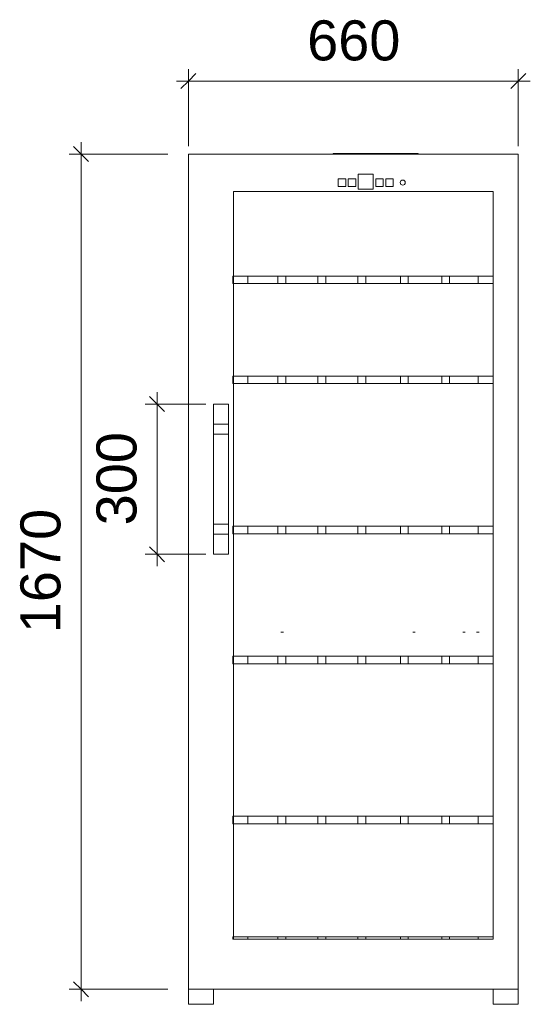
# Model space of a CAD drawing. Header units: millimetres. Extents: x -262 to 7150, y -1661 to 1244.
# Tile 1 of 3: x -262 to 760, y -744 to 1224. Entities that reach past the tile are written whole.
import ezdxf

# ---------------------------------------------------------------- set-up
doc = ezdxf.new("R2010")
doc.units = ezdxf.units.MM
for name, color, linetype, lineweight in [('A-ANNO-DIMS', 211, 'Continuous', 9), ('A-ANNO-DIMS-10', 211, 'Continuous', 9), ('A-DETL', 90, 'Continuous', 18), ('Q-SPCQ', 91, 'Continuous', 18)]:
    doc.layers.add(name, color=color, linetype=linetype, lineweight=lineweight)
doc.styles.add('Arial', font='arial.ttf', dxfattribs={"height": 80})
doc.dimstyles.new('Diagonal_-_8mm_Arial', dxfattribs={"dimscale": 304.8, "dimtxt": 81.620752, "dimasz": 0.098425, "dimexe": 0.07874, "dimexo": 0.049213, "dimgap": 0.057415, "dimtad": 1, "dimdec": 0, "dimzin": 0, "dimdsep": 46, "dimtxsty": 'Arial', "dimblk1": 'OBLIQUE', "dimblk2": 'OBLIQUE', "dimsah": 1, "dimcen": 0.09, "dimdle": 0.07874, "dimazin": 0, "dimtfac": 1, "dimtdec": 4, "dimtix": 1, "dimtmove": 0, "dimatfit": 3, "dimfxl": 1, "dimtvp": 1, "dimtfill": 1, "dimtolj": 1, "dimtzin": 0, "dimarcsym": 2})

# ---------------------------------------------------------------- blocks, each defined once
blk = doc.blocks.new('Wkb 4112_049 - WKb 4112-280833-ELEVATION FRONT WKb 4112')
at = {"layer": 'Q-SPCQ'}
for p, q in [((735.7, 955.8), (75.7, 955.8)), ((75.7, 955.8), (75.7, -714.2)), ((75.7, -714.2), (75.7, 955.8)), ((75.7, 955.8), (735.7, 955.8)), ((75.7, 955.8), (75.7, 955.8)), ((735.7, 955.8), (75.7, 955.8)), ((75.7, 955.8), (75.7, -714.2)), ((75.7, -714.2), (75.7, 955.8)), ((75.7, 955.8), (735.7, 955.8)), ((75.7, 955.8), (75.7, 955.8)), ((535.7, 956.8), (365.7, 956.8)), ((365.7, 956.8), (365.7, 956.8)), ((365.7, 956.8), (535.7, 956.8)), ((535.7, 956.8), (365.7, 956.8)), ((365.7, 956.8), (365.7, 956.8)), ((365.7, 956.8), (535.7, 956.8)), ((535.7, 956.8), (365.7, 956.8)), ((365.7, 956.8), (365.7, 956.8)), ((365.7, 956.8), (535.7, 956.8)), ((535.7, 956.8), (365.7, 956.8)), ((365.7, 956.8), (365.7, 956.8)), ((365.7, 956.8), (535.7, 956.8)), ((365.7, 955.8), (365.7, 956.8)), ((365.7, 955.8), (365.7, 956.8)), ((365.7, 955.8), (365.7, 956.8)), ((365.7, 955.8), (365.7, 956.8)), ((365.7, 955.8), (365.7, 956.8)), ((365.7, 955.8), (365.7, 956.8)), ((365.7, 955.8), (365.7, 956.8)), ((365.7, 955.8), (365.7, 956.8)), ((535.7, 955.8), (365.7, 955.8)), ((365.7, 955.8), (365.7, 955.8)), ((365.7, 955.8), (535.7, 955.8)), ((535.7, 955.8), (365.7, 955.8)), ((365.7, 955.8), (365.7, 955.8)), ((365.7, 955.8), (535.7, 955.8)), ((535.7, 955.8), (365.7, 955.8)), ((365.7, 955.8), (365.7, 955.8)), ((365.7, 955.8), (535.7, 955.8)), ((535.7, 955.8), (365.7, 955.8)), ((365.7, 955.8), (365.7, 955.8)), ((365.7, 955.8), (535.7, 955.8)), ((535.7, 956.8), (535.7, 956.8)), ((535.7, 956.8), (535.7, 956.8)), ((535.7, 956.8), (535.7, 956.8)), ((535.7, 956.8), (535.7, 956.8)), ((535.7, 956.8), (535.7, 955.8)), ((535.7, 955.8), (535.7, 956.8)), ((535.7, 956.8), (535.7, 955.8)), ((535.7, 955.8), (535.7, 956.8)), ((535.7, 956.8), (535.7, 955.8)), ((535.7, 955.8), (535.7, 956.8)), ((535.7, 956.8), (535.7, 955.8)), ((535.7, 955.8), (535.7, 956.8)), ((535.7, 955.8), (535.7, 955.8)), ((535.7, 955.8), (535.7, 955.8)), ((535.7, 955.8), (535.7, 955.8)), ((535.7, 955.8), (535.7, 955.8)), ((735.7, -714.2), (735.7, 955.8)), ((735.7, 955.8), (735.7, -714.2)), ((735.7, 955.8), (735.7, 955.8)), ((735.7, -714.2), (735.7, 955.8)), ((735.7, 955.8), (735.7, -714.2)), ((735.7, 955.8), (735.7, 955.8)), ((390.7, 906.2), (375.7, 906.2)), ((375.7, 906.2), (375.7, 891.2)), ((375.7, 891.2), (375.7, 906.2)), ((375.7, 906.2), (390.7, 906.2)), ((375.7, 906.2), (375.7, 906.2)), ((390.7, 891.2), (390.7, 906.2)), ((390.7, 906.2), (390.7, 891.2)), ((390.7, 906.2), (390.7, 906.2)), ((410.7, 906.2), (395.7, 906.2)), ((395.7, 906.2), (395.7, 891.2)), ((395.7, 891.2), (395.7, 906.2)), ((395.7, 906.2), (410.7, 906.2)), ((395.7, 906.2), (395.7, 906.2)), ((410.7, 891.2), (410.7, 906.2)), ((410.7, 906.2), (410.7, 891.2)), ((410.7, 906.2), (410.7, 906.2)), ((445.7, 915.8), (415.7, 915.8)), ((415.7, 915.8), (415.7, 885.8)), ((415.7, 885.8), (415.7, 915.8)), ((415.7, 915.8), (445.7, 915.8)), ((415.7, 915.8), (415.7, 915.8)), ((445.7, 885.8), (445.7, 915.8)), ((445.7, 915.8), (445.7, 885.8)), ((445.7, 915.8), (445.7, 915.8)), ((450.7, 906.2), (450.7, 891.2)), ((465.7, 906.2), (450.7, 906.2)), ((450.7, 906.2), (465.7, 906.2)), ((450.7, 891.2), (450.7, 906.2)), ((450.7, 906.2), (450.7, 906.2)), ((465.7, 891.2), (465.7, 906.2)), ((465.7, 906.2), (465.7, 891.2)), ((465.7, 906.2), (465.7, 906.2)), ((470.7, 906.2), (470.7, 891.2)), ((485.7, 906.2), (470.7, 906.2)), ((470.7, 906.2), (485.7, 906.2)), ((470.7, 891.2), (470.7, 906.2)), ((470.7, 906.2), (470.7, 906.2)), ((485.7, 891.2), (485.7, 906.2)), ((485.7, 906.2), (485.7, 891.2)), ((485.7, 906.2), (485.7, 906.2)), ((375.7, 891.2), (390.7, 891.2)), ((390.7, 891.2), (375.7, 891.2)), ((375.7, 891.2), (375.7, 891.2)), ((390.7, 891.2), (390.7, 891.2)), ((395.7, 891.2), (410.7, 891.2)), ((410.7, 891.2), (395.7, 891.2)), ((395.7, 891.2), (395.7, 891.2)), ((410.7, 891.2), (410.7, 891.2)), ((450.7, 891.2), (465.7, 891.2)), ((465.7, 891.2), (450.7, 891.2)), ((450.7, 891.2), (450.7, 891.2)), ((465.7, 891.2), (465.7, 891.2)), ((470.7, 891.2), (485.7, 891.2)), ((485.7, 891.2), (470.7, 891.2)), ((470.7, 891.2), (470.7, 891.2)), ((485.7, 891.2), (485.7, 891.2)), ((685.7, 880.8), (165.7, 880.8)), ((165.7, 880.8), (165.7, -614.2)), ((165.7, -614.2), (165.7, 880.8)), ((165.7, 880.8), (685.7, 880.8)), ((165.7, 880.8), (165.7, 880.8)), ((165.7, 880.8), (685.7, 880.8)), ((165.7, -614.2), (165.7, 880.8)), ((685.7, 880.8), (165.7, 880.8)), ((165.7, 880.8), (165.7, -614.2)), ((165.7, 880.8), (165.7, 880.8)), ((165.7, 880.8), (685.7, 880.8)), ((165.7, -614.2), (165.7, 880.8)), ((685.7, 880.8), (165.7, 880.8)), ((165.7, 880.8), (165.7, -614.2)), ((165.7, 880.8), (165.7, 880.8)), ((415.7, 885.8), (445.7, 885.8)), ((445.7, 885.8), (415.7, 885.8)), ((415.7, 885.8), (415.7, 885.8)), ((445.7, 885.8), (445.7, 885.8)), ((685.7, -614.2), (685.7, 880.8)), ((685.7, 880.8), (685.7, -614.2)), ((685.7, 880.8), (685.7, 880.8)), ((685.7, 880.8), (685.7, -614.2)), ((685.7, -614.2), (685.7, 880.8)), ((685.7, 880.8), (685.7, 880.8)), ((685.7, 880.8), (685.7, -614.2)), ((685.7, -614.2), (685.7, 880.8)), ((685.7, 880.8), (685.7, 880.8)), ((685.7, 711.8), (165, 711.8)), ((165, 711.8), (165, 711.8)), ((165, 711.8), (685.7, 711.8)), ((165, 711.8), (165, 696.8)), ((165, 696.8), (165, 711.8)), ((230, 711.8), (195, 711.8)), ((195, 711.8), (195, 711.8)), ((195, 711.8), (255, 711.8)), ((195, 711.8), (195, 696.8)), ((195, 696.8), (195, 711.8)), ((255, 711.8), (230, 711.8)), ((255, 711.8), (255, 711.8)), ((255, 696.8), (255, 711.8)), ((255, 696.8), (255, 711.8)), ((270.7, 711.8), (270.7, 711.8)), ((270.7, 711.8), (335, 711.8)), ((335, 711.8), (270.7, 711.8)), ((270.7, 711.8), (270.7, 696.8)), ((270.7, 696.8), (270.7, 711.8)), ((335, 711.8), (335, 711.8)), ((335, 696.8), (335, 711.8)), ((335, 696.8), (335, 711.8)), ((350.7, 711.8), (350.7, 711.8)), ((350.7, 711.8), (415, 711.8)), ((415, 711.8), (350.7, 711.8)), ((350.7, 711.8), (350.7, 696.8)), ((350.7, 696.8), (350.7, 711.8)), ((415, 711.8), (415, 711.8)), ((415, 696.8), (415, 711.8)), ((415, 696.8), (415, 711.8)), ((430.7, 711.8), (430.7, 711.8)), ((430.7, 711.8), (500, 711.8)), ((500, 711.8), (430.7, 711.8)), ((430.7, 711.8), (430.7, 696.8)), ((430.7, 696.8), (430.7, 711.8)), ((500, 711.8), (500, 711.8)), ((500, 696.8), (500, 711.8)), ((500, 696.8), (500, 711.8)), ((515.7, 711.8), (515.7, 711.8)), ((515.7, 711.8), (582.5, 711.8)), ((582.5, 711.8), (515.7, 711.8)), ((515.7, 711.8), (515.7, 696.8)), ((515.7, 696.8), (515.7, 711.8)), ((582.5, 711.8), (582.5, 711.8)), ((582.5, 696.8), (582.5, 711.8)), ((582.5, 696.8), (582.5, 711.8)), ((620.5, 711.8), (598.2, 711.8)), ((598.2, 711.8), (598.2, 711.8)), ((598.2, 711.8), (655.7, 711.8)), ((598.2, 711.8), (598.2, 696.8)), ((598.2, 696.8), (598.2, 711.8)), ((655.7, 711.8), (620.5, 711.8)), ((655.7, 711.8), (655.7, 711.8)), ((655.7, 711.8), (655.7, 696.8)), ((655.7, 696.8), (655.7, 711.8)), ((685.7, 711.8), (685.7, 711.8)), ((685.7, 711.8), (685.7, 711.8)), ((685.7, 711.8), (685.7, 696.8)), ((685.7, 696.8), (685.7, 711.8)), ((685.7, 696.8), (165, 696.8)), ((165, 696.8), (165, 696.8)), ((165, 696.8), (685.7, 696.8)), ((255, 696.8), (195, 696.8)), ((195, 696.8), (195, 696.8)), ((195, 696.8), (230, 696.8)), ((230, 696.8), (255, 696.8)), ((255, 696.8), (255, 696.8)), ((270.7, 696.8), (335, 696.8)), ((335, 696.8), (270.7, 696.8)), ((270.7, 696.8), (270.7, 696.8)), ((335, 696.8), (335, 696.8)), ((350.7, 696.8), (415, 696.8)), ((415, 696.8), (350.7, 696.8)), ((350.7, 696.8), (350.7, 696.8)), ((415, 696.8), (415, 696.8)), ((430.7, 696.8), (500, 696.8)), ((500, 696.8), (430.7, 696.8)), ((430.7, 696.8), (430.7, 696.8)), ((500, 696.8), (500, 696.8)), ((515.7, 696.8), (582.5, 696.8)), ((582.5, 696.8), (515.7, 696.8)), ((515.7, 696.8), (515.7, 696.8)), ((582.5, 696.8), (582.5, 696.8)), ((655.7, 696.8), (598.2, 696.8)), ((598.2, 696.8), (598.2, 696.8)), ((598.2, 696.8), (620.5, 696.8)), ((620.5, 696.8), (655.7, 696.8)), ((655.7, 696.8), (655.7, 696.8)), ((685.7, 696.8), (685.7, 696.8)), ((685.7, 696.8), (685.7, 696.8)), ((685.7, 511.8), (165, 511.8)), ((165, 511.8), (165, 511.8)), ((165, 511.8), (685.7, 511.8)), ((165, 511.8), (165, 496.8)), ((165, 496.8), (165, 511.8)), ((685.7, 496.8), (165, 496.8)), ((165, 496.8), (165, 496.8)), ((165, 496.8), (685.7, 496.8)), ((230, 511.8), (195, 511.8)), ((195, 511.8), (195, 511.8)), ((195, 511.8), (255, 511.8)), ((195, 511.8), (195, 496.8)), ((195, 496.8), (195, 511.8)), ((255, 496.8), (195, 496.8)), ((195, 496.8), (195, 496.8)), ((195, 496.8), (230, 496.8)), ((255, 511.8), (230, 511.8)), ((230, 496.8), (255, 496.8)), ((255, 511.8), (255, 511.8)), ((255, 496.8), (255, 511.8)), ((255, 496.8), (255, 511.8)), ((255, 496.8), (255, 496.8)), ((270.7, 511.8), (270.7, 511.8)), ((270.7, 511.8), (335, 511.8)), ((335, 511.8), (270.7, 511.8)), ((270.7, 511.8), (270.7, 496.8)), ((270.7, 496.8), (270.7, 511.8)), ((270.7, 496.8), (335, 496.8)), ((335, 496.8), (270.7, 496.8)), ((270.7, 496.8), (270.7, 496.8)), ((335, 511.8), (335, 511.8)), ((335, 496.8), (335, 511.8)), ((335, 496.8), (335, 511.8)), ((335, 496.8), (335, 496.8)), ((350.7, 511.8), (350.7, 511.8)), ((350.7, 511.8), (415, 511.8)), ((415, 511.8), (350.7, 511.8)), ((350.7, 511.8), (350.7, 496.8)), ((350.7, 496.8), (350.7, 511.8)), ((350.7, 496.8), (415, 496.8)), ((415, 496.8), (350.7, 496.8)), ((350.7, 496.8), (350.7, 496.8)), ((415, 511.8), (415, 511.8)), ((415, 496.8), (415, 511.8)), ((415, 496.8), (415, 511.8)), ((415, 496.8), (415, 496.8)), ((430.7, 511.8), (430.7, 511.8)), ((430.7, 511.8), (500, 511.8)), ((500, 511.8), (430.7, 511.8)), ((430.7, 511.8), (430.7, 496.8)), ((430.7, 496.8), (430.7, 511.8)), ((430.7, 496.8), (500, 496.8)), ((500, 496.8), (430.7, 496.8)), ((430.7, 496.8), (430.7, 496.8)), ((500, 511.8), (500, 511.8)), ((500, 496.8), (500, 511.8)), ((500, 496.8), (500, 511.8)), ((500, 496.8), (500, 496.8)), ((515.7, 511.8), (515.7, 511.8)), ((515.7, 511.8), (582.5, 511.8)), ((582.5, 511.8), (515.7, 511.8)), ((515.7, 511.8), (515.7, 496.8)), ((515.7, 496.8), (515.7, 511.8)), ((515.7, 496.8), (582.5, 496.8)), ((582.5, 496.8), (515.7, 496.8)), ((515.7, 496.8), (515.7, 496.8)), ((582.5, 511.8), (582.5, 511.8)), ((582.5, 496.8), (582.5, 511.8)), ((582.5, 496.8), (582.5, 511.8)), ((582.5, 496.8), (582.5, 496.8)), ((620.5, 511.8), (598.2, 511.8)), ((598.2, 511.8), (598.2, 511.8)), ((598.2, 511.8), (655.7, 511.8)), ((598.2, 511.8), (598.2, 496.8)), ((598.2, 496.8), (598.2, 511.8)), ((655.7, 496.8), (598.2, 496.8)), ((598.2, 496.8), (598.2, 496.8)), ((598.2, 496.8), (620.5, 496.8)), ((655.7, 511.8), (620.5, 511.8)), ((620.5, 496.8), (655.7, 496.8)), ((655.7, 511.8), (655.7, 511.8)), ((655.7, 511.8), (655.7, 496.8)), ((655.7, 496.8), (655.7, 511.8)), ((655.7, 496.8), (655.7, 496.8)), ((685.7, 511.8), (685.7, 511.8)), ((685.7, 511.8), (685.7, 511.8)), ((685.7, 511.8), (685.7, 496.8)), ((685.7, 496.8), (685.7, 511.8)), ((685.7, 496.8), (685.7, 496.8)), ((685.7, 496.8), (685.7, 496.8)), ((125.7, 155.8), (125.7, 455.8)), ((125.7, 455.8), (125.7, 455.8)), ((125.7, 455.8), (125.7, 415.8)), ((125.7, 455.8), (155.7, 455.8)), ((125.7, 455.8), (155.7, 455.8)), ((155.7, 415.8), (155.7, 455.8)), ((155.7, 455.8), (155.7, 455.8)), ((155.7, 455.8), (155.7, 155.8)), ((125.7, 415.8), (125.7, 415.8)), ((125.7, 415.8), (125.7, 395.8)), ((155.7, 415.8), (125.7, 415.8)), ((125.7, 415.8), (155.7, 415.8)), ((155.7, 395.8), (155.7, 415.8)), ((155.7, 415.8), (155.7, 415.8)), ((125.7, 395.8), (125.7, 395.8)), ((125.7, 395.8), (125.7, 215.8)), ((125.7, 395.8), (155.7, 395.8)), ((125.7, 395.8), (155.7, 395.8)), ((155.7, 215.8), (155.7, 395.8)), ((155.7, 395.8), (155.7, 395.8)), ((125.7, 215.8), (125.7, 215.8)), ((125.7, 215.8), (125.7, 195.8)), ((125.7, 215.8), (155.7, 215.8)), ((125.7, 215.8), (155.7, 215.8)), ((155.7, 195.8), (155.7, 215.8)), ((155.7, 215.8), (155.7, 215.8)), ((685.7, 211.8), (165, 211.8)), ((165, 211.8), (165, 211.8)), ((165, 211.8), (685.7, 211.8)), ((165, 211.8), (165, 196.8)), ((165, 196.8), (165, 211.8)), ((230, 211.8), (195, 211.8)), ((195, 211.8), (195, 211.8)), ((195, 211.8), (255, 211.8)), ((195, 211.8), (195, 196.8)), ((195, 196.8), (195, 211.8)), ((255, 211.8), (230, 211.8)), ((255, 211.8), (255, 211.8)), ((255, 196.8), (255, 211.8)), ((255, 196.8), (255, 211.8)), ((270.7, 211.8), (270.7, 211.8)), ((270.7, 211.8), (335, 211.8)), ((335, 211.8), (270.7, 211.8)), ((270.7, 211.8), (270.7, 196.8)), ((270.7, 196.8), (270.7, 211.8)), ((335, 211.8), (335, 211.8)), ((335, 196.8), (335, 211.8)), ((335, 196.8), (335, 211.8)), ((350.7, 211.8), (350.7, 211.8)), ((350.7, 211.8), (415, 211.8)), ((415, 211.8), (350.7, 211.8)), ((350.7, 211.8), (350.7, 196.8)), ((350.7, 196.8), (350.7, 211.8)), ((415, 211.8), (415, 211.8)), ((415, 196.8), (415, 211.8)), ((415, 196.8), (415, 211.8)), ((430.7, 211.8), (430.7, 211.8)), ((430.7, 211.8), (500, 211.8)), ((500, 211.8), (430.7, 211.8)), ((430.7, 211.8), (430.7, 196.8)), ((430.7, 196.8), (430.7, 211.8)), ((500, 211.8), (500, 211.8)), ((500, 196.8), (500, 211.8)), ((500, 196.8), (500, 211.8)), ((515.7, 211.8), (515.7, 211.8)), ((515.7, 211.8), (582.5, 211.8)), ((582.5, 211.8), (515.7, 211.8)), ((515.7, 211.8), (515.7, 196.8)), ((515.7, 196.8), (515.7, 211.8)), ((582.5, 211.8), (582.5, 211.8)), ((582.5, 196.8), (582.5, 211.8)), ((582.5, 196.8), (582.5, 211.8)), ((620.5, 211.8), (598.2, 211.8)), ((598.2, 211.8), (598.2, 211.8)), ((598.2, 211.8), (655.7, 211.8)), ((598.2, 211.8), (598.2, 196.8)), ((598.2, 196.8), (598.2, 211.8)), ((655.7, 211.8), (620.5, 211.8)), ((655.7, 211.8), (655.7, 211.8)), ((655.7, 211.8), (655.7, 196.8)), ((655.7, 196.8), (655.7, 211.8)), ((685.7, 211.8), (685.7, 211.8)), ((685.7, 211.8), (685.7, 211.8)), ((685.7, 211.8), (685.7, 196.8)), ((685.7, 196.8), (685.7, 211.8)), ((125.7, 195.8), (125.7, 195.8)), ((125.7, 195.8), (125.7, 155.8)), ((125.7, 195.8), (155.7, 195.8)), ((125.7, 195.8), (155.7, 195.8)), ((155.7, 155.8), (155.7, 195.8)), ((155.7, 195.8), (155.7, 195.8)), ((685.7, 196.8), (165, 196.8)), ((165, 196.8), (165, 196.8)), ((165, 196.8), (685.7, 196.8)), ((255, 196.8), (195, 196.8)), ((195, 196.8), (195, 196.8)), ((195, 196.8), (230, 196.8)), ((230, 196.8), (255, 196.8)), ((255, 196.8), (255, 196.8)), ((270.7, 196.8), (335, 196.8)), ((335, 196.8), (270.7, 196.8)), ((270.7, 196.8), (270.7, 196.8)), ((335, 196.8), (335, 196.8)), ((350.7, 196.8), (415, 196.8)), ((415, 196.8), (350.7, 196.8)), ((350.7, 196.8), (350.7, 196.8)), ((415, 196.8), (415, 196.8)), ((430.7, 196.8), (500, 196.8)), ((500, 196.8), (430.7, 196.8)), ((430.7, 196.8), (430.7, 196.8)), ((500, 196.8), (500, 196.8)), ((515.7, 196.8), (582.5, 196.8)), ((582.5, 196.8), (515.7, 196.8)), ((515.7, 196.8), (515.7, 196.8)), ((582.5, 196.8), (582.5, 196.8)), ((655.7, 196.8), (598.2, 196.8)), ((598.2, 196.8), (598.2, 196.8)), ((598.2, 196.8), (620.5, 196.8)), ((620.5, 196.8), (655.7, 196.8)), ((655.7, 196.8), (655.7, 196.8)), ((685.7, 196.8), (685.7, 196.8)), ((685.7, 196.8), (685.7, 196.8)), ((125.7, 155.8), (125.7, 155.8)), ((125.7, 155.8), (155.7, 155.8)), ((125.7, 155.8), (155.7, 155.8)), ((155.7, 155.8), (155.7, 155.8)), ((685.7, -48.2), (165, -48.2)), ((165, -48.2), (165, -48.2)), ((165, -48.2), (685.7, -48.2)), ((165, -48.2), (165, -63.2)), ((165, -63.2), (165, -48.2)), ((230, -48.2), (195, -48.2)), ((195, -48.2), (195, -48.2)), ((195, -48.2), (255, -48.2)), ((195, -48.2), (195, -63.2)), ((195, -63.2), (195, -48.2)), ((255, -48.2), (230, -48.2)), ((255, -48.2), (255, -48.2)), ((255, -63.2), (255, -48.2)), ((255, -63.2), (255, -48.2)), ((270.7, -48.2), (270.7, -48.2)), ((270.7, -48.2), (335, -48.2)), ((335, -48.2), (270.7, -48.2)), ((270.7, -48.2), (270.7, -63.2)), ((270.7, -63.2), (270.7, -48.2)), ((335, -48.2), (335, -48.2)), ((335, -63.2), (335, -48.2)), ((335, -63.2), (335, -48.2)), ((350.7, -48.2), (350.7, -48.2)), ((350.7, -48.2), (415, -48.2)), ((415, -48.2), (350.7, -48.2)), ((350.7, -48.2), (350.7, -63.2)), ((350.7, -63.2), (350.7, -48.2)), ((415, -48.2), (415, -48.2)), ((415, -63.2), (415, -48.2)), ((415, -63.2), (415, -48.2)), ((430.7, -48.2), (430.7, -48.2)), ((430.7, -48.2), (500, -48.2)), ((500, -48.2), (430.7, -48.2)), ((430.7, -48.2), (430.7, -63.2)), ((430.7, -63.2), (430.7, -48.2)), ((500, -48.2), (500, -48.2)), ((500, -63.2), (500, -48.2)), ((500, -63.2), (500, -48.2)), ((515.7, -48.2), (515.7, -48.2)), ((515.7, -48.2), (582.5, -48.2)), ((582.5, -48.2), (515.7, -48.2)), ((515.7, -48.2), (515.7, -63.2)), ((515.7, -63.2), (515.7, -48.2)), ((582.5, -48.2), (582.5, -48.2)), ((582.5, -63.2), (582.5, -48.2)), ((582.5, -63.2), (582.5, -48.2)), ((620.5, -48.2), (598.2, -48.2)), ((598.2, -48.2), (598.2, -48.2)), ((598.2, -48.2), (655.7, -48.2)), ((598.2, -48.2), (598.2, -63.2)), ((598.2, -63.2), (598.2, -48.2)), ((655.7, -48.2), (620.5, -48.2)), ((655.7, -48.2), (655.7, -48.2)), ((655.7, -48.2), (655.7, -63.2)), ((655.7, -63.2), (655.7, -48.2)), ((685.7, -48.2), (685.7, -48.2)), ((685.7, -48.2), (685.7, -48.2)), ((685.7, -48.2), (685.7, -63.2)), ((685.7, -63.2), (685.7, -48.2)), ((685.7, -63.2), (165, -63.2)), ((165, -63.2), (165, -63.2)), ((165, -63.2), (685.7, -63.2)), ((255, -63.2), (195, -63.2)), ((195, -63.2), (195, -63.2)), ((195, -63.2), (230, -63.2)), ((230, -63.2), (255, -63.2)), ((255, -63.2), (255, -63.2)), ((270.7, -63.2), (335, -63.2)), ((335, -63.2), (270.7, -63.2)), ((270.7, -63.2), (270.7, -63.2)), ((335, -63.2), (335, -63.2)), ((350.7, -63.2), (415, -63.2)), ((415, -63.2), (350.7, -63.2)), ((350.7, -63.2), (350.7, -63.2)), ((415, -63.2), (415, -63.2)), ((430.7, -63.2), (500, -63.2)), ((500, -63.2), (430.7, -63.2)), ((430.7, -63.2), (430.7, -63.2)), ((500, -63.2), (500, -63.2)), ((515.7, -63.2), (582.5, -63.2)), ((582.5, -63.2), (515.7, -63.2)), ((515.7, -63.2), (515.7, -63.2)), ((582.5, -63.2), (582.5, -63.2)), ((655.7, -63.2), (598.2, -63.2)), ((598.2, -63.2), (598.2, -63.2)), ((598.2, -63.2), (620.5, -63.2)), ((620.5, -63.2), (655.7, -63.2)), ((655.7, -63.2), (655.7, -63.2)), ((685.7, -63.2), (685.7, -63.2)), ((685.7, -63.2), (685.7, -63.2)), ((685.7, -368.2), (165, -368.2)), ((165, -368.2), (165, -368.2)), ((165, -368.2), (685.7, -368.2)), ((165, -368.2), (165, -383.2)), ((165, -383.2), (165, -368.2)), ((230, -368.2), (195, -368.2)), ((195, -368.2), (195, -368.2)), ((195, -368.2), (255, -368.2)), ((195, -368.2), (195, -383.2)), ((195, -383.2), (195, -368.2)), ((255, -368.2), (230, -368.2)), ((255, -368.2), (255, -368.2)), ((255, -383.2), (255, -368.2)), ((255, -383.2), (255, -368.2)), ((270.7, -368.2), (270.7, -368.2)), ((270.7, -368.2), (335, -368.2)), ((335, -368.2), (270.7, -368.2)), ((270.7, -368.2), (270.7, -383.2)), ((270.7, -383.2), (270.7, -368.2)), ((335, -368.2), (335, -368.2)), ((335, -383.2), (335, -368.2)), ((335, -383.2), (335, -368.2)), ((350.7, -368.2), (350.7, -368.2)), ((350.7, -368.2), (415, -368.2)), ((415, -368.2), (350.7, -368.2)), ((350.7, -368.2), (350.7, -383.2)), ((350.7, -383.2), (350.7, -368.2)), ((415, -368.2), (415, -368.2)), ((415, -383.2), (415, -368.2)), ((415, -383.2), (415, -368.2)), ((430.7, -368.2), (430.7, -368.2)), ((430.7, -368.2), (500, -368.2)), ((500, -368.2), (430.7, -368.2)), ((430.7, -368.2), (430.7, -383.2)), ((430.7, -383.2), (430.7, -368.2)), ((500, -368.2), (500, -368.2)), ((500, -383.2), (500, -368.2)), ((500, -383.2), (500, -368.2)), ((515.7, -368.2), (515.7, -368.2)), ((515.7, -368.2), (582.5, -368.2)), ((582.5, -368.2), (515.7, -368.2)), ((515.7, -368.2), (515.7, -383.2)), ((515.7, -383.2), (515.7, -368.2)), ((582.5, -368.2), (582.5, -368.2)), ((582.5, -383.2), (582.5, -368.2)), ((582.5, -383.2), (582.5, -368.2)), ((620.5, -368.2), (598.2, -368.2)), ((598.2, -368.2), (598.2, -368.2)), ((598.2, -368.2), (655.7, -368.2)), ((598.2, -368.2), (598.2, -383.2)), ((598.2, -383.2), (598.2, -368.2)), ((655.7, -368.2), (620.5, -368.2)), ((655.7, -368.2), (655.7, -368.2)), ((655.7, -368.2), (655.7, -383.2)), ((655.7, -383.2), (655.7, -368.2)), ((685.7, -368.2), (685.7, -368.2)), ((685.7, -368.2), (685.7, -368.2)), ((685.7, -368.2), (685.7, -383.2)), ((685.7, -383.2), (685.7, -368.2)), ((685.7, -383.2), (165, -383.2)), ((165, -383.2), (165, -383.2)), ((165, -383.2), (685.7, -383.2)), ((255, -383.2), (195, -383.2)), ((195, -383.2), (195, -383.2)), ((195, -383.2), (230, -383.2)), ((230, -383.2), (255, -383.2)), ((255, -383.2), (255, -383.2)), ((270.7, -383.2), (335, -383.2)), ((335, -383.2), (270.7, -383.2)), ((270.7, -383.2), (270.7, -383.2)), ((335, -383.2), (335, -383.2)), ((350.7, -383.2), (415, -383.2)), ((415, -383.2), (350.7, -383.2)), ((350.7, -383.2), (350.7, -383.2)), ((415, -383.2), (415, -383.2)), ((430.7, -383.2), (500, -383.2)), ((500, -383.2), (430.7, -383.2)), ((430.7, -383.2), (430.7, -383.2)), ((500, -383.2), (500, -383.2)), ((515.7, -383.2), (582.5, -383.2)), ((582.5, -383.2), (515.7, -383.2)), ((515.7, -383.2), (515.7, -383.2)), ((582.5, -383.2), (582.5, -383.2)), ((655.7, -383.2), (598.2, -383.2)), ((598.2, -383.2), (598.2, -383.2)), ((598.2, -383.2), (620.5, -383.2)), ((620.5, -383.2), (655.7, -383.2)), ((655.7, -383.2), (655.7, -383.2)), ((685.7, -383.2), (685.7, -383.2)), ((685.7, -383.2), (685.7, -383.2)), ((685.7, -609.2), (165, -609.2)), ((165, -609.2), (165, -609.2)), ((165, -609.2), (685.7, -609.2)), ((165, -609.2), (165, -614.2)), ((165, -614.2), (165, -609.2)), ((230, -609.2), (195, -609.2)), ((195, -609.2), (195, -609.2)), ((195, -609.2), (255, -609.2)), ((195, -609.2), (195, -614.2)), ((195, -614.2), (195, -609.2)), ((255, -609.2), (230, -609.2)), ((255, -609.2), (255, -609.2)), ((255, -614.2), (255, -609.2)), ((255, -614.2), (255, -609.2)), ((270.7, -609.2), (270.7, -609.2)), ((270.7, -609.2), (335, -609.2)), ((335, -609.2), (270.7, -609.2)), ((270.7, -609.2), (270.7, -614.2)), ((270.7, -614.2), (270.7, -609.2)), ((335, -609.2), (335, -609.2)), ((335, -614.2), (335, -609.2)), ((335, -614.2), (335, -609.2)), ((350.7, -609.2), (350.7, -609.2)), ((350.7, -609.2), (415, -609.2)), ((415, -609.2), (350.7, -609.2)), ((350.7, -609.2), (350.7, -614.2)), ((350.7, -614.2), (350.7, -609.2)), ((415, -609.2), (415, -609.2)), ((415, -614.2), (415, -609.2)), ((415, -614.2), (415, -609.2)), ((430.7, -609.2), (430.7, -609.2)), ((430.7, -609.2), (500, -609.2)), ((500, -609.2), (430.7, -609.2)), ((430.7, -609.2), (430.7, -614.2)), ((430.7, -614.2), (430.7, -609.2)), ((500, -609.2), (500, -609.2)), ((500, -614.2), (500, -609.2)), ((500, -614.2), (500, -609.2)), ((515.7, -609.2), (515.7, -609.2)), ((515.7, -609.2), (582.5, -609.2)), ((582.5, -609.2), (515.7, -609.2)), ((515.7, -609.2), (515.7, -614.2)), ((515.7, -614.2), (515.7, -609.2)), ((582.5, -609.2), (582.5, -609.2)), ((582.5, -614.2), (582.5, -609.2)), ((582.5, -614.2), (582.5, -609.2)), ((620.5, -609.2), (598.2, -609.2)), ((598.2, -609.2), (598.2, -609.2)), ((598.2, -609.2), (655.7, -609.2)), ((598.2, -609.2), (598.2, -614.2)), ((598.2, -614.2), (598.2, -609.2)), ((655.7, -609.2), (620.5, -609.2)), ((655.7, -609.2), (655.7, -609.2)), ((655.7, -609.2), (655.7, -614.2)), ((655.7, -614.2), (655.7, -609.2)), ((685.7, -609.2), (685.7, -609.2)), ((685.7, -609.2), (685.7, -609.2)), ((685.7, -609.2), (685.7, -614.2)), ((685.7, -614.2), (685.7, -609.2)), ((685.7, -614.2), (165, -614.2)), ((165, -614.2), (165, -614.2)), ((165, -614.2), (685.7, -614.2)), ((165.7, -614.2), (685.7, -614.2)), ((685.7, -614.2), (165.7, -614.2)), ((165.7, -614.2), (165.7, -614.2)), ((685.7, -614.2), (165.7, -614.2)), ((165.7, -614.2), (685.7, -614.2)), ((165.7, -614.2), (165.7, -614.2)), ((685.7, -614.2), (165.7, -614.2)), ((165.7, -614.2), (685.7, -614.2)), ((165.7, -614.2), (165.7, -614.2)), ((255, -614.2), (195, -614.2)), ((195, -614.2), (195, -614.2)), ((195, -614.2), (230, -614.2)), ((230, -614.2), (255, -614.2)), ((255, -614.2), (255, -614.2)), ((270.7, -614.2), (335, -614.2)), ((335, -614.2), (270.7, -614.2)), ((270.7, -614.2), (270.7, -614.2)), ((335, -614.2), (335, -614.2)), ((350.7, -614.2), (415, -614.2)), ((415, -614.2), (350.7, -614.2)), ((350.7, -614.2), (350.7, -614.2)), ((415, -614.2), (415, -614.2)), ((430.7, -614.2), (500, -614.2)), ((500, -614.2), (430.7, -614.2)), ((430.7, -614.2), (430.7, -614.2)), ((500, -614.2), (500, -614.2)), ((515.7, -614.2), (582.5, -614.2)), ((582.5, -614.2), (515.7, -614.2)), ((515.7, -614.2), (515.7, -614.2)), ((582.5, -614.2), (582.5, -614.2)), ((655.7, -614.2), (598.2, -614.2)), ((598.2, -614.2), (598.2, -614.2)), ((598.2, -614.2), (620.5, -614.2)), ((620.5, -614.2), (655.7, -614.2)), ((655.7, -614.2), (655.7, -614.2)), ((685.7, -614.2), (685.7, -614.2)), ((685.7, -614.2), (685.7, -614.2)), ((685.7, -614.2), (685.7, -614.2)), ((685.7, -614.2), (685.7, -614.2)), ((685.7, -614.2), (685.7, -614.2)), ((75.7, -714.2), (735.7, -714.2)), ((735.7, -714.2), (75.7, -714.2)), ((75.7, -714.2), (75.7, -714.2)), ((75.7, -714.2), (735.7, -714.2)), ((735.7, -714.2), (75.7, -714.2)), ((75.7, -714.2), (75.7, -714.2)), ((125.7, -714.2), (75.7, -714.2)), ((75.7, -714.2), (75.7, -714.2)), ((75.7, -714.2), (125.7, -714.2)), ((75.7, -744.2), (75.7, -714.2)), ((75.7, -744.2), (75.7, -714.2)), ((125.7, -714.2), (75.7, -714.2)), ((75.7, -714.2), (75.7, -714.2)), ((75.7, -714.2), (125.7, -714.2)), ((75.7, -744.2), (75.7, -714.2)), ((75.7, -744.2), (75.7, -714.2)), ((125.7, -714.2), (125.7, -714.2)), ((125.7, -714.2), (125.7, -744.2)), ((125.7, -744.2), (125.7, -714.2)), ((125.7, -714.2), (125.7, -714.2)), ((125.7, -714.2), (125.7, -744.2)), ((125.7, -744.2), (125.7, -714.2)), ((735.7, -714.2), (685.7, -714.2)), ((685.7, -714.2), (685.7, -714.2)), ((685.7, -714.2), (735.7, -714.2)), ((685.7, -744.2), (685.7, -714.2)), ((685.7, -744.2), (685.7, -714.2)), ((735.7, -714.2), (685.7, -714.2)), ((685.7, -714.2), (685.7, -714.2)), ((685.7, -714.2), (735.7, -714.2)), ((685.7, -744.2), (685.7, -714.2)), ((685.7, -744.2), (685.7, -714.2)), ((735.7, -714.2), (735.7, -714.2)), ((735.7, -714.2), (735.7, -714.2)), ((735.7, -714.2), (735.7, -714.2)), ((735.7, -714.2), (735.7, -744.2)), ((735.7, -744.2), (735.7, -714.2)), ((735.7, -714.2), (735.7, -714.2)), ((735.7, -714.2), (735.7, -744.2)), ((735.7, -744.2), (735.7, -714.2)), ((125.7, -744.2), (75.7, -744.2)), ((75.7, -744.2), (75.7, -744.2)), ((75.7, -744.2), (125.7, -744.2)), ((125.7, -744.2), (75.7, -744.2)), ((75.7, -744.2), (75.7, -744.2)), ((75.7, -744.2), (125.7, -744.2)), ((125.7, -744.2), (125.7, -744.2)), ((125.7, -744.2), (125.7, -744.2)), ((735.7, -744.2), (685.7, -744.2)), ((685.7, -744.2), (685.7, -744.2)), ((685.7, -744.2), (735.7, -744.2)), ((735.7, -744.2), (685.7, -744.2)), ((685.7, -744.2), (685.7, -744.2)), ((685.7, -744.2), (735.7, -744.2)), ((735.7, -744.2), (735.7, -744.2)), ((735.7, -744.2), (735.7, -744.2))]:
    blk.add_line(p, q, dxfattribs=at)
for start, end in [(0, 180), (0, 180), (180, 0), (180, 0)]:
    blk.add_arc((504.5, 898.7), 5, start, end, dxfattribs=at)
blk = doc.blocks.new('DIMBLOCK1-ELEVATION FRONT WKb 4112')
at = {"layer": 'A-ANNO-DIMS-10', "lineweight": 35}
for p, q in [((-138.9, 955.8), (-153.9, 970.8)), ((-138.9, 955.8), (-123.9, 940.8)), ((-138.9, -714.2), (-153.9, -699.2)), ((-138.9, -714.2), (-123.9, -729.2))]:
    blk.add_line(p, q, dxfattribs=at)
at = {"layer": 'A-ANNO-DIMS-10'}
for p, q in [((-138.9, 979.8), (-138.9, -738.2)), ((34.9, 955.8), (-162.9, 955.8)), ((-138.9, 955.8), (34.9, 955.8)), ((34.9, -714.2), (-162.9, -714.2)), ((-138.9, -714.2), (34.9, -714.2))]:
    blk.add_line(p, q, dxfattribs=at)
at = {"layer": 'A-ANNO-DIMS-10', "color": 0, "insert": (-260.2, -2.2), "char_height": 80, "width": 295.342, "attachment_point": 1, "rotation": 90, "line_spacing_factor": 0.941778, "style": 'Arial', "bg_fill": 3, "box_fill_scale": 1.25, "bg_fill_color": 256, "bg_fill_true_color": 13158600, "bg_fill_transparency": 0}
blk.add_mtext('1670', dxfattribs=at)
blk = doc.blocks.new('_Oblique')
at = {"color": 0, "linetype": 'ByBlock', "lineweight": -2}
blk.add_line((-0.5, -0.5), (0.5, 0.5), dxfattribs=at)
blk = doc.blocks.new('DIMBLOCK2-ELEVATION FRONT WKb 4112')
at = {"layer": 'A-ANNO-DIMS-10'}
for p, q in [((75.7, 971.8), (75.7, 1125.7)), ((735.7, 971.8), (735.7, 1125.7)), ((51.7, 1101.7), (759.7, 1101.7)), ((75.7, 1101.7), (75.7, 971.8)), ((735.7, 1101.7), (735.7, 971.8))]:
    blk.add_line(p, q, dxfattribs=at)
at = {"layer": 'A-ANNO-DIMS-10', "lineweight": 35}
for p, q in [((75.7, 1101.7), (90.7, 1116.7)), ((735.7, 1101.7), (750.7, 1116.7)), ((75.7, 1101.7), (60.7, 1086.7)), ((735.7, 1101.7), (720.7, 1086.7))]:
    blk.add_line(p, q, dxfattribs=at)
at = {"layer": 'A-ANNO-DIMS-10', "color": 0, "insert": (313.4, 1223.1), "char_height": 80, "width": 221.506, "attachment_point": 1, "line_spacing_factor": 0.941778, "style": 'Arial', "bg_fill": 3, "box_fill_scale": 1.25, "bg_fill_color": 256, "bg_fill_true_color": 13158600, "bg_fill_transparency": 0}
blk.add_mtext('660', dxfattribs=at)
blk = doc.blocks.new('DIMBLOCK3-ELEVATION FRONT WKb 4112')
at = {"layer": 'A-ANNO-DIMS-10'}
for p, q in [((13.2, 479.8), (13.2, 131.8)), ((110.7, 455.8), (-10.8, 455.8)), ((13.2, 455.8), (110.7, 455.8)), ((110.7, 155.8), (-10.8, 155.8)), ((13.2, 155.8), (110.7, 155.8))]:
    blk.add_line(p, q, dxfattribs=at)
at = {"layer": 'A-ANNO-DIMS-10', "lineweight": 35}
for p, q in [((13.2, 455.8), (-1.8, 470.8)), ((13.2, 455.8), (28.2, 440.8)), ((13.2, 155.8), (-1.8, 170.8)), ((13.2, 155.8), (28.2, 140.8))]:
    blk.add_line(p, q, dxfattribs=at)
at = {"layer": 'A-ANNO-DIMS-10', "color": 0, "insert": (-108.1, 213.5), "char_height": 80, "width": 221.506, "attachment_point": 1, "rotation": 90, "line_spacing_factor": 0.941778, "style": 'Arial', "bg_fill": 3, "box_fill_scale": 1.25, "bg_fill_color": 256, "bg_fill_true_color": 13158600, "bg_fill_transparency": 0}
blk.add_mtext('300', dxfattribs=at)

msp = doc.modelspace()

# ---------------------------------------------------------------- linework, layer by layer
at = {"layer": 'A-DETL'}
for p, q in [((260.9, 0), (265.9, 0)), ((524.6, 0), (529.6, 0)), ((624.6, 0), (629.6, 0)), ((652.4, 0), (657.4, 0))]:
    msp.add_line(p, q, dxfattribs=at)

# ---------------------------------------------------------------- block references
at = {"layer": 'Q-SPCQ'}
msp.add_blockref('Wkb 4112_049 - WKb 4112-280833-ELEVATION FRONT WKb 4112', (0, 0), dxfattribs=at)

# ---------------------------------------------------------------- dimensions: what is measured, and where the dimension line sits
at = {"layer": 'A-ANNO-DIMS'}
dim = msp.add_linear_dim(base=(-138.9, -714.2), p1=(49.9, 955.8), p2=(49.9, -714.2), angle=90, dimstyle='Diagonal_-_8mm_Arial', override={"dimpost": '<>', "dimfxl": 1670}, dxfattribs=at)
dim.commit()
dim.dimension.update_dxf_attribs({"geometry": 'DIMBLOCK1-ELEVATION FRONT WKb 4112', "text_midpoint": (-197.2, 120.8)})

# ---------------------------------------------------------------- next in the draw order: dimensions: what is measured, and where the dimension line sits
dim = msp.add_linear_dim(base=(735.7, 1101.7), p1=(75.7, 956.8), p2=(735.7, 956.8), dimstyle='Diagonal_-_8mm_Arial', override={"dimpost": '<>', "dimfxl": 660}, dxfattribs=at)
dim.commit()
dim.dimension.update_dxf_attribs({"geometry": 'DIMBLOCK2-ELEVATION FRONT WKb 4112', "text_midpoint": (405.7, 1160)})
dim = msp.add_linear_dim(base=(13.2, 155.8), p1=(125.7, 455.8), p2=(125.7, 155.8), angle=90, dimstyle='Diagonal_-_8mm_Arial', override={"dimpost": '<>', "dimfxl": 300}, dxfattribs=at)
dim.commit()
dim.dimension.update_dxf_attribs({"geometry": 'DIMBLOCK3-ELEVATION FRONT WKb 4112', "text_midpoint": (-45.1, 305.8)})

doc.saveas('drawing.dxf')
